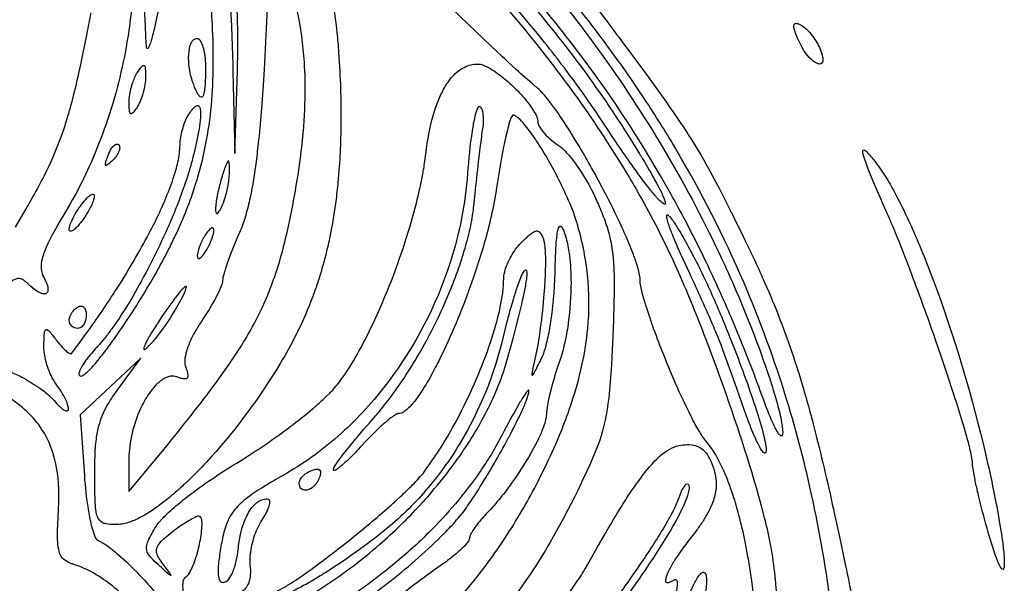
# Model space of a CAD drawing. Header units: millimetres. Extents: x 24.5 to 115.3, y 14.1 to 105.4.
# Tile 14 of 15: x 82.2 to 114.8, y 65.8 to 84.4. Entities that reach past the tile are written whole.
import ezdxf

# ---------------------------------------------------------------- set-up
doc = ezdxf.new("R2010")
doc.units = ezdxf.units.MM
doc.layers.add('Default', color=2, linetype='Continuous')

msp = doc.modelspace()

# ---------------------------------------------------------------- linework, layer by layer
at = {"layer": 'Default'}
for p, q in [((86.38221, 83.51083), (86.38221, 83.51083)), ((108.1025, 83.49228), (108.1025, 83.49228)), ((89.24279, 82.69944), (89.30185, 79.98305)), ((89.30185, 79.98305), (89.39402, 82.72679)), ((87.94392, 82.26391), (87.94392, 82.26391)), ((85.8057, 81.67638), (85.8057, 81.67638)), ((85.10964, 79.92467), (85.10964, 79.92467)), ((89.13575, 79.41861), (89.13575, 79.41861)), ((83.8215, 77.47628), (83.8215, 77.47628)), ((88.61063, 77.44305), (88.61063, 77.44305)), ((87.29468, 74.74024), (87.29468, 74.74024)), ((83.8215, 74.46306), (83.8215, 74.46306)), ((86.19175, 73.20972), (85.18668, 72.27488)), ((85.42995, 72.17021), (86.19175, 73.20972)), ((88.79829, 72.5552), (88.79829, 72.5552)), ((85.18668, 72.27488), (84.1816, 71.34003)), ((84.1816, 71.34003), (84.32282, 69.31155)), ((106.2575, 71.28757), (106.2575, 71.28757)), ((85.79705, 68.80094), (86.85538, 70.06859)), ((85.79811, 69.87644), (85.79705, 68.80094)), ((91.4415, 69.0873), (91.4415, 69.0873)), ((114.2223, 67.58379), (114.2223, 67.58379))]:
    msp.add_line(p, q, dxfattribs=at)
for points in [[(101.5782, 80.89752, 0.00869497), (100.9323, 81.84652), (100.8546, 81.9563, 0.01355737), (99.56649, 83.65921, 0.04458862), (94.39071, 89.03809), (94.03579, 89.34249, 0.01212422), (92.67234, 90.44491), (92.54182, 90.54492, 0.02013928), (90.45763, 92.01054, 0.02676434), (88.24821, 93.27962)], [(91.50967, 93.03125), (91.59478, 92.97536, -0.02453508), (94.20616, 91.05431, -0.00987558), (95.28774, 90.13741), (95.41216, 90.02718), (95.65749, 89.80682, -0.0321419), (99.26416, 86.07583, -0.04466092), (103.751, 79.72211, -0.02390535), (105.5428, 76.26495, -0.0149024), (105.5934, 76.15419, -0.00697457), (105.974, 75.29083, -0.01996427), (106.9839, 72.64753)], [(109.4185, 60.67465, 0.02225403), (109.0372, 65.10714, 0.02261307), (108.355, 68.94157, 0.04401808), (106.2878, 75.42905), (106.1629, 75.72298), (106.0375, 76.01118, 0.03223817), (103.755, 80.40038, 0.01149931), (102.7588, 81.96556), (102.5314, 82.3017), (102.4201, 82.46375, 0.01771966), (100.5706, 84.94569, 0.02359886), (97.49709, 88.42361, 0.01927486), (94.13611, 91.62472)], [(92.01436, 90.68439, -0.0171532), (93.85928, 89.22607, -0.02602909), (96.84974, 86.4012, -0.03681138), (100.7751, 81.64275, -0.01100265), (101.641, 80.36429, -0.00920937), (102.2551, 79.38226, -0.00769948), (102.6938, 78.63248, -0.02299543), (103.8804, 76.31284)], [(85.28104, 89.81577, -0.01071134), (85.31985, 89.72755, -0.02000312), (85.3569, 89.63942, -0.02184603), (85.39227, 89.55149), (85.40929, 89.50767, -0.04900055), (85.79777, 88.064), (85.82421, 87.903, -0.02907691), (85.9434, 86.62491), (85.95048, 86.34428, -0.02101227), (85.92177, 85.25751, -0.03069374), (85.68166, 83.37148, -0.04246306), (84.923, 80.62408), (84.79581, 80.29069, -0.0416141), (83.69666, 78.05122)], [(90.67493, 89.74109, -0.01787424), (90.73806, 89.6431, -0.03192734), (90.75353, 89.61887, -0.00917054), (90.99419, 89.23019, -0.03447502), (91.78085, 87.70802, -0.05721566), (92.51078, 85.24879, -0.02021342), (92.6881, 83.97779, -0.00669089), (92.74387, 83.33847), (92.76534, 83.0183), (92.7831, 82.69795)], [(88.56382, 84.24869, 0.01422252), (88.48289, 85.33954, 0.01040828), (88.43615, 85.74733, 0.01421144), (88.41213, 85.92531, 0.03034464), (88.14693, 87.2454, 0.03181206), (87.71361, 88.52027)], [(96.19453, 88.0747, -0.00410342), (97.10966, 87.14761), (97.50336, 86.73546, -0.01135582), (98.93715, 85.15037), (99.19759, 84.84573, -0.03983355), (102.7106, 79.97412)], [(106.8139, 71.85201, 0.01173117), (105.9569, 74.06541), (105.7557, 74.5442, 0.01056472), (104.9259, 76.3774, 0.01074075), (104.131, 77.94862, 0.0023928), (103.7623, 78.62506), (103.5851, 78.93974, 0.03467073), (100.4879, 83.59628, 0.01496671), (98.7172, 85.76183), (98.65981, 85.82783, 0.01255647), (96.82881, 87.82563)], [(99.28845, 82.18615, -0.01701441), (99.24752, 82.21829, -0.01365202), (98.62878, 82.76517), (98.36345, 83.01035, -0.003705), (98.11592, 83.24152), (98.00021, 83.35022), (97.55328, 83.77296), (96.77543, 84.51724), (96.19479, 85.07825), (95.97753, 85.28919), (95.21933, 86.02951), (95.17202, 86.0759), (94.81779, 86.4241), (94.72935, 86.51126), (94.46432, 86.77295)], [(86.38221, 83.51083), (86.37771, 83.55255, -0.00789183), (86.35876, 83.88219), (86.33303, 84.45949), (86.32858, 84.56781, -0.00143308), (86.2972, 85.37984), (86.28258, 85.7859), (86.26856, 86.19194)], [(86.96027, 86.19194, -0.02071802), (86.93591, 85.84839, -0.0225141), (86.75574, 84.65672), (86.69553, 84.35979), (86.64594, 84.1372, -0.01676919), (86.56123, 83.80419, -0.00259317), (86.50903, 83.63477, -0.03301362), (86.47434, 83.5434, -0.03893209), (86.44363, 83.48354, -0.1117425), (86.42593, 83.46253, -0.6157833), (86.39226, 83.47591, -0.08996087), (86.38221, 83.51083)], [(89.04356, 86.36833), (89.05849, 86.25437, -0.0095282), (89.10051, 85.81122), (89.10803, 85.7141, -0.0073079), (89.19343, 84.20757, -0.00454847), (89.19745, 84.1133), (89.20464, 83.93657, -0.00549934), (89.24279, 82.69944)], [(89.39402, 82.72679, 0.01678229), (89.3904, 84.56641, 0.01278697), (89.33512, 85.48561, 0.0133945), (89.28471, 85.94366), (89.26783, 86.05771, 0.0121361), (89.25342, 86.14301), (89.22791, 86.27019, 0.02502146), (89.1948, 86.39568)], [(91.31191, 78.74078, 0.02126082), (91.57236, 80.66074, 0.01141309), (91.62223, 81.38661, 0.0107446), (91.62892, 81.54575), (91.63726, 81.85413, 0.02160863), (91.60928, 83.01045, 0.03589604), (91.37348, 84.72847, 0.03179421), (90.90725, 86.39883)], [(100.9952, 85.20416, -0.00177115), (102.2703, 83.50038), (102.7454, 82.85876), (102.8489, 82.71801), (103.2477, 82.17097), (103.5925, 81.68917), (103.7415, 81.47709, -0.00833145), (104.2855, 80.6715, -0.00966268), (104.384, 80.51814, -0.01717572), (105.0762, 79.3397), (105.2374, 79.03835), (105.356, 78.81119), (105.4001, 78.72578), (105.705, 78.12621)], [(90.38869, 85.06305, -0.00156705), (90.36784, 84.57805, -0.00298415), (90.27477, 82.75985), (90.23135, 82.0779), (90.18787, 81.48138, -0.00649041), (90.09462, 80.43848), (90.05197, 80.04787, -0.011483), (90.03159, 79.87708), (90.01139, 79.71705, -0.01979479), (89.81395, 78.52413, -0.01712986), (89.66692, 77.93689, -0.01960834), (89.64502, 77.86439, -0.03008445), (89.46157, 77.36743)], [(82.04671, 77.55156), (82.16737, 77.75536), (82.39855, 78.15173), (82.61086, 78.52605, 0.00874803), (82.99009, 79.2383, 0.03109032), (83.55274, 80.53249, 0.01326817), (83.72208, 81.03353), (83.78956, 81.25483, 0.00277398), (83.84956, 81.46325), (83.86321, 81.51225, 0.00228307), (83.96564, 81.89915, 0.01192162), (84.27487, 83.26538), (84.41286, 83.95204, 0.0034271), (84.54543, 84.63972)], [(87.1506, 76.87861, 0.00539415), (87.35772, 77.30636, 0.03360846), (88.00931, 78.96428, 0.05424728), (88.52964, 81.581, 0.02148087), (88.59421, 82.91422, 0.01471374), (88.56382, 84.24869)], [(108.1025, 83.49228, -0.02053701), (107.9258, 83.85206, -0.02098954), (107.8744, 83.98077, -0.01792531), (107.8357, 84.10814, -0.08444224), (107.8242, 84.21953, -0.1193108), (107.8366, 84.26328, -0.2951358), (107.9008, 84.29519, -0.09452359), (108.0003, 84.26686, -0.04137683), (108.0911, 84.21732)], [(108.0911, 84.21732, -0.05533492), (108.2366, 84.10428, -0.04487401), (108.449, 83.86108, -0.05363794), (108.6936, 83.43633, -0.05131826), (108.7753, 83.18827, -0.08862758), (108.7829, 83.04423, -0.1534616), (108.7503, 82.97321, -0.2021836), (108.6769, 82.94639)], [(87.94392, 82.26391, -0.07759633), (87.78047, 83.0444, -0.05915554), (87.80549, 83.45984, -0.07610592), (87.87637, 83.66667, -0.1042503), (87.94804, 83.75474, -0.1754778), (88.05483, 83.79305)], [(88.05483, 83.79305, -0.1788487), (88.12055, 83.76583, -0.1030367), (88.19433, 83.66311, -0.0490895), (88.26662, 83.45635, -0.0357905), (88.32101, 83.13288, -0.02750731), (88.33705, 82.80527)], [(108.6769, 82.94639, -0.1065047), (108.5768, 82.97253, -0.06608803), (108.4292, 83.07278, -0.08929449), (108.1025, 83.49228)], [(86.07928, 82.66416, -0.01556805), (86.17287, 82.80083, -0.08221409), (86.18647, 82.8186, -0.05225505), (86.24432, 82.88194, -0.08855156), (86.27673, 82.90167, -0.4277015), (86.32307, 82.87281, -0.06075339), (86.34255, 82.78681, -0.02981936), (86.35285, 82.52305)], [(95.63406, 79.97267, -0.04269917), (95.63747, 80.00069, -0.00260682), (95.6517, 80.11161, -0.0196457), (95.66663, 80.21908, -0.02479661), (95.82652, 81.0453, -0.01223215), (95.84654, 81.12304, -0.03018087), (96.03851, 81.715, -0.03240443), (96.24073, 82.14287, -0.01683512), (96.33427, 82.29595, -0.0380863), (96.52698, 82.54486, -0.08990662), (96.89958, 82.83575, -0.1208794), (97.35911, 82.94639)], [(97.35911, 82.94639, -0.08941295), (97.53494, 82.90939, -0.04840799), (97.83122, 82.75766, -0.0347882), (98.2965, 82.40946, -0.02156067), (98.61735, 82.11292, -0.03238687), (99.05242, 81.62098, -0.02948109), (99.23613, 81.3456, -0.03387436), (99.30797, 81.19524, -0.092412), (99.34372, 81.03245)], [(85.8057, 81.67638, -0.06437998), (85.88263, 82.18684, -0.01539087), (85.91981, 82.31086, -0.06326615), (86.07928, 82.66416)], [(86.35285, 82.52305, -0.06456708), (86.27592, 82.0126, -0.03445164), (86.19471, 81.76692, -0.04227252), (86.07928, 81.53527)], [(88.33705, 82.80527, -0.00856567), (88.32922, 82.39753, -0.01600257), (88.31303, 82.16649), (88.30699, 82.1137, -0.00827689), (88.28778, 81.99716, -0.06088442), (88.25358, 81.89057, -0.1206822), (88.22445, 81.85259, -0.3790533), (88.15487, 81.86277, -0.07668184), (88.08516, 81.95317, -0.03423245), (88.00861, 82.10583), (87.97532, 82.18443), (87.94392, 82.26391)], [(92.7831, 82.69795, -0.01072405), (92.81902, 81.59354, -0.02039764), (92.77283, 79.65932), (92.74586, 79.29713), (92.73097, 79.12745, -0.01051444), (92.659, 78.47145, -0.01914357), (92.47338, 77.3316, -0.03227694), (92.03173, 75.65691, -0.01150847), (91.88758, 75.24818, -0.02586332), (91.36986, 74.05638)], [(102.7304, 75.79787, 0.05379966), (102.7012, 76.02592), (102.6754, 76.13376, 0.01443723), (102.6462, 76.23878, 0.02013457), (102.5081, 76.64502), (102.4354, 76.83242, 0.01448654), (102.1265, 77.54739, 0.0135138), (101.5235, 78.76976), (101.464, 78.88294), (101.229, 79.31917), (101.124, 79.50894, 0.00674103), (100.7184, 80.21381, 0.01519564), (100.0658, 81.24521, 0.06113083), (100.0549, 81.26104, 0.05775895), (100.0443, 81.27661, -0.0337927), (100.0337, 81.29192), (99.86516, 81.52983), (99.73375, 81.70478, 0.04420644), (99.70849, 81.73718, 0.02151954), (99.51096, 81.97339, 0.02050406), (99.4043, 82.08465, 0.02571315), (99.34789, 82.13709), (99.28845, 82.18615)], [(86.07928, 81.53527, -0.01931445), (85.9857, 81.39861), (85.95812, 81.36349, -0.06836668), (85.89622, 81.30436, -0.1962259), (85.86337, 81.29686, -0.2255192), (85.83173, 81.33609, -0.05877462), (85.81514, 81.42004, -0.02363154), (85.8057, 81.67638)], [(87.76159, 81.24488, -0.01554576), (87.83431, 81.3541), (87.85372, 81.38109), (87.87386, 81.40795, -0.02675464), (87.96079, 81.508, -0.09891383), (88.04794, 81.56944, -0.325592), (88.12238, 81.55486, -0.09124989), (88.1512, 81.50141, -0.05868407), (88.17046, 81.38798, -0.03796967), (88.16754, 81.17349, -0.01886211), (88.1213, 80.80155, -0.01327041), (88.07088, 80.52518, -0.01562436), (87.87906, 79.7044)], [(97.40144, 81.53527, 0.2096123), (97.36912, 81.51595, 0.04795964), (97.33349, 81.45531, 0.02803299), (97.28819, 81.32774, 0.02249779), (97.25581, 81.20535, 0.01967793), (97.16676, 80.73901, 0.02145077), (97.01501, 79.3236)], [(97.51565, 80.75916, 0.04664054), (97.54398, 81.15982, 0.05228695), (97.52113, 81.36588, 0.07391255), (97.48624, 81.46819, 0.07816116), (97.4532, 81.51352, 0.190341), (97.40144, 81.53527)], [(87.4934, 80.26527, -0.05993022), (87.57041, 80.77071), (87.60663, 80.89373, -0.02042997), (87.62188, 80.93936, -0.05392859), (87.76159, 81.24488)], [(98.51785, 81.25305, 0.1784197), (98.49955, 81.24285, 0.08133435), (98.45989, 81.17407, 0.0341792), (98.40838, 81.03016, 0.0168181), (98.33289, 80.75388), (98.27601, 80.50992, 0.00815158), (98.2302, 80.29543), (98.21107, 80.20142), (98.14317, 79.84814, 0.0097251), (97.96729, 78.78361)], [(100.6331, 77.70787, 0.04375406), (100.6236, 77.73902, 0.00657038), (100.5411, 77.9837, 0.02526915), (100.1603, 78.87341, 0.02589527), (99.46159, 80.1478, 0.00347277), (99.26358, 80.45529, 0.02206315), (98.93944, 80.89974, 0.02852064), (98.75375, 81.10642, 0.03340409), (98.64699, 81.19776, 0.07310381), (98.61749, 81.21744, 0.1264376), (98.51785, 81.25305)], [(99.34372, 81.03245, 0.09914774), (99.37894, 80.90424, 0.05340238), (99.50552, 80.71235, 0.07485423), (100.0203, 80.25829)], [(102.7106, 79.97412, -0.00688988), (102.8111, 79.80742), (102.8709, 79.70708), (103.0296, 79.43659, -0.00928794), (103.2708, 79.00703), (103.3517, 78.85449), (103.4131, 78.73328, -0.02014896), (103.4965, 78.5545, -0.03998034), (103.5513, 78.40841, -0.07334463), (103.5638, 78.34874, -0.04052812), (103.5632, 78.32505, -0.4831101), (103.5367, 78.30511, -0.1067032), (103.4901, 78.32784, -0.04497955), (103.3425, 78.46434, -0.01550296), (103.2174, 78.60484), (103.1607, 78.67232, -0.00884187), (103.0531, 78.80494), (102.857, 79.05803, -0.00565007), (102.5252, 79.50936, -0.01087147), (101.5782, 80.89752)], [(97.23595, 78.3427), (97.26602, 78.64532, -0.00313957), (97.38075, 79.7034), (97.41178, 79.96772), (97.43585, 80.16585), (97.47372, 80.46275, -0.00961174), (97.51565, 80.75916)], [(83.90661, 73.37143), (84.19839, 73.76357), (84.33339, 73.94884, 0.01377584), (85.33685, 75.41484, 0.01298644), (86.03363, 76.55311, 0.01170397), (86.51578, 77.43212, 0.02763149), (87.14053, 78.8018, 0.01348214), (87.26796, 79.15743, 0.02650697), (87.42095, 79.70317, 0.05082456), (87.4934, 80.26527)], [(85.10964, 79.92467, -0.05627508), (85.22749, 80.15665, -0.06561085), (85.32081, 80.26114, -0.1116498), (85.38823, 80.29511, -0.2633742), (85.46033, 80.27274)], [(85.46033, 80.27274, -0.1655774), (85.49227, 80.20441, -0.1065309), (85.47594, 80.07864, -0.07267061), (85.38911, 79.91106, -0.04111509), (85.26763, 79.76668)], [(100.0203, 80.25829, -0.05239937), (100.2419, 80.06863, -0.02315608), (100.4114, 79.87898, -0.02166198), (100.6782, 79.52302, -0.04820662), (101.3241, 78.35708)], [(85.26763, 79.76668, -0.02421254), (85.16714, 79.67086), (85.1354, 79.6432, -0.05262674), (85.06561, 79.59369, -0.2266145), (85.03038, 79.58831, -0.2321247), (85.01941, 79.6088, -0.0627282), (85.03033, 79.69063, -0.00662545), (85.06708, 79.8086), (85.08796, 79.86681), (85.10964, 79.92467)], [(92.57039, 72.18078, 0.02632107), (92.89724, 72.59742, 0.02620642), (93.41925, 73.43953, 0.01508701), (93.81679, 74.20922, 0.03341158), (94.93685, 77.02431), (95.05079, 77.38599, 0.01745175), (95.3972, 78.66695, 0.01201718), (95.533, 79.31662, 0.00247082), (95.56197, 79.48005, 0.0124948), (95.601, 79.72591), (95.63406, 79.97267)], [(110.8822, 78.08015, -0.00405949), (110.5409, 78.85462, -0.01677129), (110.4961, 78.95939), (110.339, 79.33691), (110.3104, 79.40836), (110.2501, 79.56351, -0.01689317), (110.1585, 79.82291), (110.1385, 79.88905), (110.1195, 79.96337, -0.03288078), (110.1076, 80.03844, -0.03398618), (110.1084, 80.07175, -0.1444867), (110.119, 80.09657, -0.2965634), (110.1576, 80.09689, -0.07598228), (110.2631, 80.01134, -0.0237994), (110.5253, 79.70083)], [(87.87906, 79.7044, -0.0107499), (87.75919, 79.2875), (87.69701, 79.09389, -0.02230823), (87.12751, 77.62552, -0.02514435), (86.07151, 75.51212), (85.92367, 75.25593), (85.79095, 75.03366), (85.67207, 74.84086), (85.5657, 74.67354), (85.4707, 74.52839), (85.38594, 74.40244), (85.23354, 74.18484, -0.01623554), (84.99307, 73.86713, -0.02653305), (84.96178, 73.82833), (84.84969, 73.69479, -0.02020801), (84.73286, 73.56544)], [(89.13575, 79.41861, 0.02050078), (89.13402, 79.49795), (89.12795, 79.61447, 0.00878968), (89.11946, 79.68183, 0.0271765), (89.1109, 79.71385, 0.2405445), (89.09364, 79.73348, 0.2227682), (89.06795, 79.71415, 0.04458438), (89.01634, 79.60901, 0.01472162), (88.95629, 79.44413), (88.9015, 79.2775)], [(110.5253, 79.70083, -0.0265038), (110.8916, 79.16372, -0.01512114), (111.1929, 78.63512, -0.01677824), (111.6945, 77.61133, -0.01680955), (112.4513, 75.76655), (112.5808, 75.41586, -0.02933706), (114.1715, 70.04163)], [(88.9015, 79.2775), (88.86356, 79.15508, 0.01488564), (88.74901, 78.71651), (88.72234, 78.58773, 0.00913592), (88.70226, 78.47561, 0.01783433), (88.67352, 78.24509, 0.04255231), (88.67163, 78.09847), (88.67724, 78.05659, 0.07241601), (88.68952, 78.02029, 0.563006), (88.74149, 78.01334, 0.06662463), (88.79306, 78.07504, 0.03580084), (88.85145, 78.18032), (88.87718, 78.23473, 0.05631964), (88.8895, 78.26219, 0.03497165), (88.89555, 78.27599), (88.9015, 78.28972)], [(88.9015, 78.28972, 0.0300465), (88.99782, 78.56287, 0.03083717), (89.09534, 78.98614, 0.04300163), (89.13575, 79.41861)], [(97.01501, 79.3236, -0.0605726), (96.44022, 76.37752, -0.08425146), (94.36336, 72.39391, -0.04599974), (92.83902, 70.7289, -0.05375803), (91.01558, 69.39824)], [(84.23586, 78.30634, -0.02853464), (84.40238, 78.50256, -0.04352862), (84.50951, 78.59738, -0.09534305), (84.58961, 78.63831, -0.3224963), (84.63887, 78.62246, -0.1314286), (84.65022, 78.57194)], [(88.79829, 72.5552), (89.04317, 72.89896, 0.02657918), (89.88532, 74.23867, 0.02900842), (90.39888, 75.30864), (90.44073, 75.41173, 0.03377765), (90.96162, 77.05391, 0.01750848), (91.31191, 78.74078)], [(97.96729, 78.78361), (97.96255, 78.75198), (97.92099, 78.5009, -0.0177748), (97.70982, 77.53817, -0.02110136), (97.21117, 75.88638, -0.02720876), (96.23869, 73.48267, -0.00889154), (95.94714, 72.89679), (95.88937, 72.78793), (95.83421, 72.68628), (95.72791, 72.49708, -0.02803123), (95.31554, 71.85803, -0.04134659), (95.06408, 71.56501, -0.04353154), (94.91236, 71.44109, -0.04148772), (94.82471, 71.39529, -0.1006092), (94.72778, 71.37527)], [(83.8215, 77.47628, -0.07331441), (83.84233, 77.59196, -0.04407083), (83.91718, 77.78265, -0.0528823), (84.23586, 78.30634)], [(84.65022, 78.57194, -0.07358713), (84.62938, 78.45621, -0.04437498), (84.55458, 78.26566, -0.05277665), (84.23586, 77.74189)], [(93.84383, 71.15649), (93.92725, 71.25055, 0.01257751), (94.08795, 71.43886), (94.16415, 71.53145), (94.31115, 71.71599, 0.03130585), (95.33488, 73.22972, 0.04045115), (96.5377, 75.69237, 0.03430344), (96.55328, 75.73244, 0.01070532), (96.78285, 76.36841, 0.00771097), (96.93387, 76.85265, 0.01852292), (97.11861, 77.59087), (97.1375, 77.68418, 0.02569128), (97.23595, 78.3427)], [(101.3241, 78.35708, -0.01173215), (101.536, 77.83272), (101.5572, 77.77457, -0.05058275), (101.7984, 76.83239), (101.8222, 76.65192), (101.8392, 76.48219, -0.01974156), (101.8696, 75.84326, -0.00887667), (101.8715, 75.60347, -0.01116136), (101.8704, 75.39366), (101.8639, 75.02655), (101.847, 74.47597), (101.8252, 73.92557)], [(83.69666, 78.05122), (83.54661, 77.79956, 0.00879312), (83.41752, 77.57677), (83.30722, 77.37919, 0.01503243), (83.12494, 77.02563), (83.06207, 76.88866), (83.01122, 76.7664), (82.99058, 76.71205, 0.02867199), (82.92587, 76.50373, 0.08295527), (82.89382, 76.1776, 0.1056143), (82.9892, 75.864)], [(104.3735, 76.0114), (104.2187, 76.34088), (104.1097, 76.57908, -0.00819036), (103.8935, 77.07417, -0.00884911), (103.7836, 77.34502, -0.02022466), (103.6495, 77.72546), (103.6359, 77.77367), (103.6248, 77.8187, -0.03802437), (103.6124, 77.89056), (103.6115, 77.92217, -0.1198981), (103.6173, 77.94601, -0.4414013), (103.6489, 77.95017, -0.07873187), (103.729, 77.87407, -0.02741013), (103.8507, 77.70763, -0.01338799), (104.042, 77.40208, -0.01238945), (104.1776, 77.16826), (104.2766, 76.99126), (104.3497, 76.85786, -0.00866771), (104.4578, 76.65698), (104.5642, 76.45528)], [(105.705, 78.12621, -0.01143594), (105.7524, 78.03194), (105.9394, 77.65736), (106.1186, 77.29347), (106.2045, 77.11677, -0.01015321), (106.8558, 75.71325), (106.9906, 75.40281, -0.02428796), (107.9093, 72.94724, -0.01010552), (107.9835, 72.713), (108.1222, 72.25755, -0.00365453), (108.2464, 71.82888), (108.3028, 71.6274, -0.00659812), (108.5121, 70.84436, -0.01603941), (108.5342, 70.75847, -0.0083572), (109.1719, 68.03984), (109.3195, 67.35751), (109.5358, 66.33292, -0.00252497), (109.7477, 65.3075)], [(113.7371, 69.76329, 0.0417133), (113.7325, 69.83212, 0.03045925), (113.6828, 70.10094, 0.01209298), (113.5507, 70.61323, 0.00746004), (113.4121, 71.08936, 0.0030385), (113.1346, 71.97665), (113.0719, 72.1701), (112.9487, 72.54439), (112.7127, 73.24452), (112.5016, 73.8555, 0.00621031), (111.7297, 75.98232), (111.5276, 76.51064, -0.03083036), (111.518, 76.53542, 0.00538263), (111.442, 76.72995), (111.3073, 77.06963), (111.2561, 77.19677), (111.1654, 77.41883, 0.00709766), (110.8822, 78.08015)], [(84.23586, 77.74189, -0.03237658), (84.06934, 77.54565, -0.0388936), (83.9622, 77.45084, -0.09504434), (83.8821, 77.40991, -0.3347583), (83.83285, 77.42577, -0.1304199), (83.8215, 77.47628)], [(99.40012, 69.23434, 0.01263059), (99.8715, 70.22325), (99.9678, 70.44315), (100.0584, 70.65748, 0.01385478), (100.3815, 71.49938, 0.03060096), (100.8145, 73.01778, 0.02850357), (100.997, 74.18946, 0.04942438), (100.9888, 75.96668, 0.04636471), (100.6331, 77.70787)], [(88.33705, 77.30194, 0.04875965), (88.16151, 76.96413), (88.12704, 76.8751, 0.02526784), (88.10423, 76.80717, 0.06943105), (88.06348, 76.59638)], [(88.61063, 77.44305, 0.149391), (88.5949, 77.51283, 0.3461883), (88.54787, 77.5253, 0.08854074), (88.4822, 77.48325, 0.06271818), (88.33705, 77.30194)], [(88.33705, 76.7375, 0.01523873), (88.43223, 76.90247), (88.44843, 76.93443, 0.01773646), (88.47741, 76.99492, 0.03488394), (88.56378, 77.21311, 0.01879399), (88.59532, 77.32648, 0.06660923), (88.61063, 77.44305)], [(89.46157, 77.36743), (89.37763, 77.17403), (89.30639, 77.00397), (89.18662, 76.70412, 0.00723998), (89.10143, 76.47739), (89.04076, 76.30608), (88.99769, 76.17667, 0.02010656), (88.93923, 75.98054), (88.91516, 75.88088, 0.05793994), (88.9015, 75.77936)], [(98.78568, 77.02612, -0.01956006), (98.82519, 77.06543, -0.02414931), (98.86329, 77.10291, -0.01204589), (99.013, 77.24353, -0.02896196), (99.14757, 77.35202, -0.08155918), (99.26929, 77.41467, -0.2044958), (99.37154, 77.40502, -0.09562097), (99.4264, 77.3549, -0.06885583), (99.52534, 77.15704)], [(99.91528, 76.03194), (99.91689, 76.12304, -0.012225), (99.91865, 76.20857), (99.92759, 76.52966), (99.92981, 76.59064), (99.93458, 76.70534), (99.93954, 76.80653), (99.95049, 76.9854, -0.02305558), (99.95575, 77.05504, -0.01310112), (99.98216, 77.30403, -0.0374282), (100.0164, 77.47832, -0.04340874), (100.0454, 77.55138, -0.1339112), (100.0678, 77.57668, -0.3633207), (100.1171, 77.56673, -0.0723807), (100.1591, 77.50812, -0.04556852), (100.1904, 77.44305)], [(100.1904, 77.44305, -0.02745124), (100.2814, 77.17963, -0.03278187), (100.383, 76.66869, -0.03565075), (100.3904, 76.61221, -0.02909247), (100.4423, 75.71788, -0.03473047), (100.3502, 74.37774, -0.03291192), (100.3443, 74.33605, -0.02228683), (100.227, 73.69525, -0.00976227), (100.1472, 73.37933), (100.1007, 73.22314, -0.05125305), (100.0946, 73.20367), (100.0724, 73.13595, -0.02485105), (100.0493, 73.0686)], [(98.21178, 75.82027, -0.04781194), (98.22934, 75.98994), (98.24512, 76.06277, -0.06524327), (98.455, 76.57829, -0.0667255), (98.78568, 77.02612)], [(99.52534, 77.15704, -0.050408), (99.55727, 77.03153, -0.02114043), (99.58396, 76.7832, -0.01597807), (99.59303, 76.31562), (99.58867, 76.11118, -0.01240505), (99.54607, 75.34541, -0.01435253), (99.42451, 74.20134), (99.38342, 73.91662, -0.0184117), (99.22305, 73.0686)], [(84.16108, 72.63495, 0.225981), (84.20538, 72.62028, 0.1103278), (84.28347, 72.64974, 0.05511416), (84.4115, 72.74783, 0.02781768), (84.62878, 72.97057, 0.01814944), (84.99749, 73.42178, 0.01072756), (85.3003, 73.83174, 0.017687), (86.28029, 75.32191, 0.00914739), (86.73112, 76.09145, 0.00662062), (86.83932, 76.28645, 0.00996273), (87.1506, 76.87861)], [(88.06348, 76.59638, 0.1480576), (88.07921, 76.52661, 0.3453371), (88.12625, 76.51414, 0.09195468), (88.19191, 76.55618, 0.06304597), (88.33705, 76.7375)], [(103.8804, 76.31284), (103.9436, 76.1725), (104.0661, 75.89537, -0.01171692), (104.9505, 73.72025), (105.1062, 73.30839), (105.2497, 72.92136, -0.0111835), (106.2507, 69.9918), (106.3655, 69.62211, -0.00982845), (106.7418, 68.32035), (106.7636, 68.23848), (106.8432, 67.93093), (106.8577, 67.87312, -0.00633811), (106.9605, 67.43851, -0.00880479), (107.0499, 67.00083)], [(104.5642, 76.45528, -0.0169329), (104.5888, 76.40805, -0.00969495), (104.7777, 76.03032, -0.01381245), (105.4246, 74.58508, -0.01403887), (106.2827, 72.36947), (106.3812, 72.08852, -0.00589665), (106.4654, 71.84192, -0.01259914), (106.7387, 70.97135), (106.7695, 70.86095), (106.8203, 70.66686, -0.0176504), (106.8839, 70.37191), (106.8955, 70.29667, -0.01162875), (106.9052, 70.18247, -0.01289828), (106.9024, 70.1245, -0.1545508), (106.8816, 70.07023)], [(98.88029, 76.08591, 0.07104119), (98.80695, 75.96299), (98.75436, 75.84013, 0.01838878), (98.66795, 75.60501, 0.00548213), (98.53429, 75.18758), (98.48767, 75.02995, 0.00852824), (98.33519, 74.47521), (98.29932, 74.33588), (98.19684, 73.91675)], [(98.3401, 73.19652), (98.53202, 73.9079), (98.60242, 74.17567), (98.7224, 74.64555), (98.80859, 75.00018), (98.83974, 75.13416), (98.86626, 75.25195, 0.01236083), (98.94994, 75.66768), (98.96764, 75.77754, 0.02370376), (98.98693, 75.94956, 0.03945063), (98.98888, 76.00417, 0.0883721), (98.97632, 76.10052, 0.5311072), (98.92416, 76.12016, 0.06500699), (98.88029, 76.08591)], [(99.46902, 73.20972, 0.04032815), (99.59284, 73.54717, 0.01134956), (99.63403, 73.69878, 0.0201168), (99.75325, 74.27519, 0.03659653), (99.91528, 76.03194)], [(105.4718, 73.49194), (105.4117, 73.65291, 0.00969484), (105.1676, 74.24921, 0.01040094), (104.3735, 76.0114)], [(82.4468, 75.67916, 0.04123166), (82.33329, 75.77606, 0.07974576), (82.21666, 75.83478, 0.198814), (82.00088, 75.80732, 0.06511053), (81.86938, 75.71621, 0.0243928), (81.69928, 75.54774), (81.62033, 75.45767), (81.54369, 75.36568)], [(82.9892, 75.864, -0.06800942), (83.10822, 75.56732, -0.1213998), (83.1113, 75.41873, -0.2927169), (83.03109, 75.34028, -0.1091576), (82.94318, 75.3429, -0.0768), (82.80248, 75.39954, -0.03798611), (82.61553, 75.52776), (82.52934, 75.60137, -0.01722044), (82.4468, 75.67916)], [(88.9015, 75.77936, -0.07627372), (88.88454, 75.6842, -0.04140196), (88.74696, 75.35121), (88.68595, 75.23079, -0.02672632), (88.19793, 74.42202)], [(95.58491, 69.45517, 0.03326375), (96.52203, 70.91795, 0.03789593), (97.61625, 73.28319), (97.67252, 73.43671, 0.02623465), (98.0327, 74.60805, 0.01375385), (98.10088, 74.90729, 0.01474903), (98.17836, 75.36107, 0.027684), (98.21178, 75.82027)], [(104.8946, 70.48972, -0.02560687), (104.7859, 70.6337, -0.01491952), (104.6923, 70.78091), (104.6074, 70.92682, -0.02272334), (104.5676, 70.99834, -0.0076365), (104.4176, 71.28319, -0.01446214), (103.9062, 72.37679, -0.01435789), (103.2288, 74.05655), (103.1898, 74.16302, -0.01249157), (102.9165, 74.96825), (102.8558, 75.17235), (102.8138, 75.32648), (102.7991, 75.38461, -0.00790623), (102.7541, 75.58952, -0.03286424), (102.7379, 75.69315, -0.04918377), (102.7304, 75.79787)], [(87.29468, 74.74024), (87.3883, 74.9019), (87.48623, 75.0772), (87.58068, 75.25649), (87.63802, 75.37534, 0.05025391), (87.70004, 75.54404, 0.05864517), (87.70189, 75.56824, 0.6643271), (87.67612, 75.58401, 0.07224815), (87.60204, 75.52715, 0.01087149), (87.5419, 75.46412, 0.02273915), (87.33578, 75.21106, 0.00778743), (87.04861, 74.81468, 0.03126391), (87.03114, 74.78951), (86.96607, 74.69496), (86.86961, 74.55244), (86.77435, 74.40916)], [(83.8215, 74.46306, -0.09916923), (83.84953, 74.59542, -0.1520283), (84.10372, 74.90305)], [(84.10372, 74.90305, -0.1762341), (84.22695, 74.93478, -0.1614247), (84.3085, 74.89161, -0.1270097), (84.37038, 74.77163, -0.06908238), (84.38594, 74.63748)], [(86.38406, 73.54079, 0.0395455), (86.41972, 73.57185, 0.03558331), (86.66766, 73.84087, 0.03714024), (87.29468, 74.74024)], [(84.10372, 74.19749, -0.1849191), (83.90796, 74.27222, -0.2111768), (83.8215, 74.46306)], [(84.38594, 74.63748, -0.1169786), (84.32535, 74.36588, -0.09790853), (84.23802, 74.25085, -0.1823424), (84.10372, 74.19749)], [(86.77435, 74.40916, 0.01216761), (86.51819, 74.00238), (86.50246, 73.97575), (86.47324, 73.92554), (86.42303, 73.83622), (86.40416, 73.80138, 0.02567064), (86.34067, 73.67525, 0.02824053), (86.30493, 73.58954, 0.03588241), (86.29152, 73.54332, 0.205959), (86.29455, 73.50066, 0.2827147), (86.32053, 73.49906, 0.08015818), (86.38406, 73.54079)], [(88.19793, 74.42202, 0.02155658), (87.9812, 74.07414, 0.04807555), (87.72569, 73.51223, 0.04603631), (87.65559, 73.20774, 0.03729676), (87.65072, 73.05051, 0.07727712), (87.68249, 72.8964)], [(82.98381, 73.61643), (82.98897, 73.86912), (82.99012, 73.89828), (82.99349, 73.96044, -0.04155836), (83.00674, 74.07669, -0.05345159), (83.02172, 74.1292, -0.2014394), (83.05212, 74.16263, -0.1894773), (83.08576, 74.15842, -0.08649997), (83.17797, 74.0794, -0.01970407), (83.29371, 73.93922), (83.34924, 73.86716, -0.01776796), (83.40423, 73.79476)], [(91.36986, 74.05638), (91.33873, 73.99459, -0.01770216), (90.80871, 73.0339, -0.04801307), (88.52847, 69.94542, -0.01541531), (87.85609, 69.24522), (87.72451, 69.11853, -0.04708331), (87.69336, 69.08905, -0.01454847), (87.56984, 68.97416, -0.01511299), (87.09087, 68.5601), (86.99771, 68.48582), (86.90935, 68.4174, -0.03856202), (86.20934, 67.95721, -0.04281292), (85.82424, 67.78545, -0.08190356), (85.41007, 67.70638)], [(83.40423, 73.79476), (83.45536, 73.72899, 0.02585625), (83.6501, 73.51125, 0.03174264), (83.76302, 73.41315, 0.02831897), (83.82891, 73.37199, 0.07727016), (83.86764, 73.35902, 0.2945581), (83.90661, 73.37143)], [(98.19684, 73.91675, -0.07796783), (96.75932, 70.38736, -0.04140845), (95.63748, 68.83817, -0.04504098), (94.26372, 67.50728)], [(101.8252, 73.92557), (101.7951, 73.26683), (101.7796, 72.97842, -0.01512147), (101.6921, 71.89854), (101.6664, 71.69678), (101.6382, 71.5082, -0.05732441), (101.2557, 70.13328), (101.2224, 70.0505), (101.1904, 69.97316), (101.0655, 69.68552), (100.9677, 69.47154), (100.8167, 69.15267, -0.01796796), (100.7784, 69.07317), (100.6626, 68.83527)], [(83.38919, 72.34644, -0.04687641), (83.2187, 72.63791, -0.04746982), (83.05091, 73.11509, -0.02424306), (83.00179, 73.36366, -0.01781077), (82.99385, 73.42653, -0.00435268), (82.98596, 73.52137), (82.98381, 73.61643)], [(84.73286, 73.56544), (84.68581, 73.51486, 0.01964273), (84.51577, 73.31937), (84.45468, 73.24328, 0.02356104), (84.35226, 73.10606), (84.28018, 72.99884, 0.0371866), (84.18548, 72.82843, 0.04413057), (84.15117, 72.73444, 0.08694544), (84.14434, 72.68351, 0.2024685), (84.16108, 72.63495)], [(90.67368, 64.74966, 0.02578896), (91.95084, 65.4571, 0.03812074), (94.01057, 66.96739, 0.01634227), (94.10144, 67.04581, 0.02781103), (95.45646, 68.36155, 0.01266911), (95.92549, 68.89365, 0.02076917), (96.68686, 69.87433, 0.03704051), (97.65687, 71.46404, 0.02444037), (98.0424, 72.31293, 0.02975222), (98.3401, 73.19652)], [(99.22305, 73.0686), (99.1936, 72.94209), (99.17954, 72.87866), (99.16111, 72.78862, 0.03397162), (99.15017, 72.72359), (99.14661, 72.69289, 0.06016744), (99.14565, 72.66653, 0.1702918), (99.15115, 72.64567, 0.326375), (99.17093, 72.65388, 0.04943314), (99.25533, 72.7873, 0.00624757), (99.46902, 73.20972)], [(100.0493, 73.0686), (100.031, 73.01633, 0.01693885), (99.78232, 72.19558), (99.73042, 71.98724, 0.03117901), (99.72126, 71.94798, 0.01402265), (99.66019, 71.65229), (99.63728, 71.50298), (99.62938, 71.42777), (99.62595, 71.35233)], [(81.84594, 72.77056, -0.02591003), (82.24757, 72.58504, -0.0293785), (82.81476, 72.24045), (82.88245, 72.19215), (82.99858, 72.1045, -0.04941875), (83.31822, 71.80811)], [(87.68249, 72.8964, -0.02709894), (87.73779, 72.72961, -0.0447172), (87.74593, 72.69414, -0.04597718), (87.75161, 72.65952, -0.07672314), (87.75141, 72.59331, -0.3738126), (87.67476, 72.52327, -0.09283467), (87.52944, 72.54311, -0.02604858), (87.39054, 72.59039)], [(87.39054, 72.59039, 0.1398345), (87.16009, 72.6101, 0.08096539), (86.96729, 72.53813, 0.07496768), (86.67361, 72.29953, 0.03423475), (86.46818, 72.04276, 0.04106114), (86.18505, 71.54327, 0.048625), (85.90359, 70.73032, 0.05801713), (85.79811, 69.87644)], [(86.85538, 70.06859), (87.10637, 70.37302, 0.00435823), (87.96553, 71.4539, 0.00780747), (88.79829, 72.5552)], [(106.9839, 72.64753, -0.01005607), (107.1288, 72.20066), (107.1938, 71.98573), (107.2172, 71.90528), (107.2771, 71.69038, -0.02380111), (107.4164, 71.08533), (107.4327, 70.98505, -0.03698266), (107.4526, 70.7592, -0.0873336), (107.4401, 70.66484, -0.1787535), (107.4205, 70.63872, -0.2819251), (107.3757, 70.64983, -0.07222816), (107.3193, 70.7119, -0.01910805), (107.2372, 70.84502, -0.02295307), (107.1168, 71.0903, -0.01870633), (106.8139, 71.85201)], [(83.46606, 68.20104, 0.00922972), (83.47361, 68.35549, 0.02494173), (83.47245, 68.95518, 0.01975736), (83.4646, 69.08666, 0.06022818), (83.27961, 70.08862, 0.1237338), (82.48189, 71.38076, 0.04707072), (81.89112, 71.86121), (81.73158, 71.96532, 0.02195252), (81.23412, 72.24611)], [(83.31822, 71.80811), (83.41311, 71.70071), (83.45634, 71.65549, 0.02235431), (83.55666, 71.56191, 0.04896513), (83.66319, 71.4877, 0.06906612), (83.71275, 71.46876, 0.1322058), (83.75637, 71.47009, 0.2748797), (83.79257, 71.52653, 0.08998119), (83.7806, 71.64255, 0.03983389), (83.70975, 71.83224, 0.05135969), (83.38919, 72.34644)], [(84.66817, 69.41855), (84.66897, 69.60069, -0.00564851), (84.67625, 69.94248, -0.02463199), (84.72173, 70.5399, -0.03605634), (84.80723, 70.9819, -0.06112076), (85.06126, 71.60612), (85.10283, 71.67949, -0.02249321), (85.26003, 71.92915, -0.01635209), (85.42995, 72.17021)], [(89.37081, 69.74091), (89.58579, 69.87242, 0.02109143), (91.14185, 70.94421, 0.01327153), (91.88186, 71.5328, 0.01509019), (92.2367, 71.84557), (92.32282, 71.92667), (92.44907, 72.05128), (92.47997, 72.08314, 0.02229333), (92.57039, 72.18078)], [(97.01904, 68.31998, 0.0058584), (97.17023, 68.54479), (97.2399, 68.65102, 0.01849933), (98.24633, 70.34251), (98.3635, 70.5594, 0.0257888), (98.38885, 70.60703, 0.01258199), (98.76462, 71.3537), (98.78677, 71.40123), (98.86743, 71.58038, 0.01434647), (98.97799, 71.85368, 0.0092001), (99.0239, 71.99426, 0.07566607), (99.04792, 72.14014)], [(99.04792, 72.14014, 0.1724347), (99.04481, 72.15166, 0.3974788), (99.0298, 72.15195, 0.07587436), (98.95785, 72.07224), (98.90069, 71.98985, 0.01358258), (98.70404, 71.66927, 0.01111063), (98.16537, 70.67826)], [(92.57039, 69.51476, -0.08069877), (92.59064, 69.57732, -0.0346726), (92.72361, 69.79202, -0.01493685), (92.85334, 69.97071), (92.91182, 70.04768), (93.02324, 70.19043), (93.12235, 70.3141, -0.01224064), (93.84383, 71.15649)], [(94.72778, 71.37527, 0.1043786), (94.63283, 71.3405, 0.02672409), (94.47697, 71.2357, 0.02273751), (94.41212, 71.18526, 0.02253663), (93.95391, 70.77432, 0.00560114), (93.73662, 70.55634), (93.70988, 70.52863), (93.61715, 70.43101), (93.52567, 70.33234)], [(99.62595, 71.35233), (99.6226, 71.29192, -0.01628367), (99.61431, 71.23318, -0.02984806), (99.55491, 71.00774), (99.51843, 70.90498, -0.01038536), (99.43843, 70.70962), (99.35546, 70.52998), (99.2725, 70.36414), (99.19099, 70.21054, -0.03048218), (98.49817, 69.10726, -0.01771569), (98.10447, 68.58774, -0.02483712), (97.6719, 68.10001)], [(106.8816, 70.07023, -0.2747084), (106.8567, 70.06407, -0.1327053), (106.8201, 70.0881, -0.05847805), (106.7216, 70.22255, -0.02715829), (106.5861, 70.47988, -0.01153689), (106.496, 70.6785, -0.01831292), (106.2575, 71.28757)], [(98.16537, 70.67826, -0.03223703), (97.39999, 69.4146, -0.04483419), (95.73477, 67.44411, -0.02818967), (94.2879, 66.15935, -0.0404311), (91.87779, 64.5452, -0.04390325), (89.2337, 63.3522)], [(106.2955, 58.57453, 0.0107645), (106.3679, 58.94878), (106.376, 58.99426, 0.01058243), (106.4354, 59.35721), (106.4852, 59.71006), (106.5265, 60.05279, 0.0168779), (106.6295, 61.38637, 0.04715399), (106.3976, 66.05916, 0.00975139), (106.3036, 66.64085), (106.2571, 66.89471, 0.00735369), (106.2103, 67.13209, 0.01574796), (106.0043, 68.01599, 0.01347879), (105.8119, 68.67006), (105.7294, 68.9124, 0.00926918), (105.5685, 69.33069), (105.5019, 69.48513, 0.02772044), (105.2347, 70.00954, 0.04895268), (104.8946, 70.48972)], [(93.52567, 70.33234, -0.04766642), (93.51228, 70.31776, -0.01561888), (93.07951, 69.87152, -0.01926165), (92.8484, 69.65974), (92.81784, 69.63399), (92.79063, 69.61169, -0.01776846), (92.69173, 69.53767, -0.03497963), (92.63519, 69.50413), (92.61797, 69.49663, -0.09179296), (92.58855, 69.49088, -0.4433849), (92.57039, 69.51476)], [(100.9925, 66.3754), (101.2989, 66.92155), (101.5722, 67.39754, -0.01449907), (101.6328, 67.50144, -0.01214014), (101.6919, 67.60197, -0.00970585), (102.1615, 68.37386), (102.2531, 68.51735, -0.0120508), (102.6094, 69.04737), (102.7506, 69.24228), (102.8141, 69.32653), (102.9364, 69.48233, -0.04251422), (103.4108, 69.98782, -0.04823192), (103.6937, 70.19324, -0.08184846), (104.0199, 70.31918)], [(104.0199, 70.31918), (104.0892, 70.33122, -0.04542322), (104.3531, 70.34952, -0.1337705), (104.7351, 70.24241, -0.07092495), (104.8862, 70.11121, -0.05907754), (104.9982, 69.94549)], [(104.9982, 69.94549, -0.03404134), (105.1495, 69.60823, -0.09964482), (105.2494, 68.9732, -0.06686761), (105.1572, 68.50371, -0.05922467), (104.8409, 67.86309, -0.01634225), (104.6402, 67.56748, -0.01310644), (104.5335, 67.42408), (104.4237, 67.28305)], [(114.1715, 70.04163, -0.00657246), (114.4396, 68.81775), (114.5052, 68.48875), (114.5179, 68.42287), (114.53, 68.35989), (114.575, 68.11809), (114.6505, 67.68471), (114.6793, 67.50497), (114.7066, 67.32397, -0.01308118), (114.7661, 66.85748, -0.01316361), (114.7901, 66.56055, -0.01866559), (114.7931, 66.40514, -0.05019794), (114.7842, 66.29395, -0.06033138), (114.7718, 66.2478, -0.2354947), (114.7471, 66.22144, -0.2358771), (114.7049, 66.24476, -0.06794099), (114.6154, 66.39966), (114.5841, 66.47122, -0.0230476), (114.3893, 67.02297), (114.3038, 67.30273), (114.2626, 67.44316), (114.2223, 67.58379)], [(86.69674, 67.63887, -0.03759298), (86.8253, 67.81044, -0.01081956), (86.89249, 67.88493, -0.01856475), (87.17094, 68.1553), (87.23431, 68.21181, -0.01819918), (87.74233, 68.62941, -0.02885505), (89.37081, 69.74091)], [(91.4415, 69.0873, -0.1439376), (91.49352, 69.2299, -0.08386513), (91.6528, 69.38882, -0.06773568), (91.85046, 69.49626)], [(91.85046, 69.49626, -0.05090728), (91.98257, 69.5351, -0.1435395), (92.09294, 69.52932, -0.2400968), (92.14206, 69.46732, -0.1057047), (92.1367, 69.35326, -0.04324683), (92.10249, 69.24423)], [(114.2223, 67.58379, -0.01070537), (113.9406, 68.66487, -0.00821029), (113.878, 68.93719, -0.01113425), (113.7932, 69.34777), (113.7579, 69.55452, -0.03268533), (113.7371, 69.76329)], [(84.32282, 69.31155, 0.02167124), (84.44569, 68.21922, 0.02053163), (84.55351, 67.67693, 0.0276462), (84.63206, 67.40929, 0.02566561), (84.68672, 67.27927, 0.05073842), (84.72372, 67.21812, 0.1377199), (84.77776, 67.17146)], [(85.41007, 67.70638, -0.01385694), (85.33479, 67.70666, -0.04448528), (85.04362, 67.72748, -0.06827616), (84.92448, 67.76629, -0.1780209), (84.77386, 67.92953, -0.0640994), (84.71987, 68.10978, -0.0294696), (84.68376, 68.43565, -0.00665298), (84.67397, 68.68121), (84.67057, 68.86557), (84.66817, 69.41855)], [(91.01558, 69.39824), (90.8213, 69.28654), (90.63914, 69.18048), (90.59641, 69.15535), (90.55438, 69.13052, 0.03049615), (90.51303, 69.10598), (90.47235, 69.08169, 0.00499318), (90.15474, 68.8862, 0.03015742), (89.62032, 68.50681, 0.05906388), (89.27309, 68.15575, 0.05914219), (89.08173, 67.83964, 0.05429674), (88.91251, 67.31393, 0.01700267), (88.81427, 66.77055)], [(90.18855, 60.74783, 0.00946955), (90.3746, 60.82232, 0.02113269), (91.81061, 61.47588), (92.11699, 61.63511, 0.04024884), (94.3717, 63.07169, 0.06124675), (97.24206, 65.86238, 0.02788027), (98.4097, 67.49171, 0.02530355), (99.40012, 69.23434)], [(90.52374, 65.44861, 0.07062902), (90.62403, 65.47047, 0.01059296), (90.67083, 65.48845, 0.018591), (90.84907, 65.57545), (90.93285, 65.62234, 0.00843582), (91.09483, 65.71948, 0.01536015), (91.70261, 66.12684), (91.83292, 66.21978), (92.08348, 66.4024, 0.00863931), (93.006, 67.1102, 0.01195114), (94.34618, 68.22688, 0.00780446), (94.67135, 68.518), (94.79182, 68.62891, 0.00999276), (95.20387, 69.02715, 0.03078609), (95.58491, 69.45517)], [(92.10249, 69.24423, -0.1596253), (91.83477, 68.90154, -0.08402809), (91.7081, 68.8463, -0.1101897), (91.60116, 68.84171, -0.2363264), (91.47457, 68.93408, -0.1226564), (91.4415, 69.0873)], [(100.6626, 68.83527), (100.553, 68.61354), (100.3362, 68.18631, -0.01888746), (99.45364, 66.62137, -0.01990419), (98.698, 65.50488, -0.03464362), (97.38767, 63.96583, -0.01531143), (96.66091, 63.26312), (96.47324, 63.09379), (96.43777, 63.06228, -0.01036832), (95.89843, 62.59927)], [(99.6344, 62.10493, 0.01292139), (99.72722, 62.19791, 0.00996623), (100.0839, 62.57256, 0.0055415), (100.1658, 62.66206), (100.3253, 62.83967, 0.00975821), (100.4779, 63.0135), (100.5511, 63.09824), (100.836, 63.4351, 0.02299288), (102.8244, 66.07862, 0.01606571), (103.7207, 67.47808), (103.8258, 67.65918), (103.8485, 67.6991, 0.02311986), (104.1769, 68.33003, 0.02847841), (104.3118, 68.66467, 0.03836662), (104.3566, 68.84319, 0.04507201), (104.3615, 68.93711, 0.1727961), (104.3281, 69.025)], [(104.3281, 69.025, 0.3960851), (104.2486, 69.02442, 0.08842226), (104.1642, 68.9296, 0.04398937), (104.0761, 68.76164), (104.0409, 68.67346), (104.0101, 68.58371)], [(89.41844, 66.88032, -0.02669274), (89.49596, 67.37988), (89.51792, 67.47357), (89.541, 67.56107), (89.56499, 67.6427, -0.03698375), (89.67787, 67.94176, -0.0271984), (89.79305, 68.1553, -0.08606811), (90.0355, 68.42908, -0.07062831), (90.19728, 68.51974, -0.09353209), (90.37962, 68.55305)], [(90.37962, 68.55305, -0.22667), (90.43528, 68.52989, -0.1849575), (90.45648, 68.43627, -0.05815781), (90.41984, 68.27658, -0.04299987), (90.31946, 68.05299, -0.02917208), (90.19408, 67.84235)], [(104.0101, 68.58371, -0.03864264), (103.8339, 68.17717, -0.01164205), (103.6362, 67.81262), (103.5385, 67.64471, -0.01572279), (102.7245, 66.37811, -0.01502456), (101.3971, 64.55119, -0.00549414), (101.0483, 64.10704), (100.7814, 63.77808, -0.00470547), (100.5778, 63.53427, -0.01612694), (99.94208, 62.82428)], [(83.94409, 66.39748, -0.03032733), (83.91204, 66.40794, -0.0797323), (83.67422, 66.52307, -0.1226317), (83.53242, 66.69542, -0.05437168), (83.47316, 66.87673, -0.04228628), (83.43806, 67.20679, -0.01456354), (83.44164, 67.70422), (83.45255, 67.95264), (83.46606, 68.20104)], [(91.86483, 64.13691, 0.02607968), (92.60079, 64.53236), (92.67898, 64.57961), (92.83182, 64.67433, 0.00590878), (92.97861, 64.76801, 0.01031234), (93.53753, 65.14619, 0.02704666), (95.39021, 66.61037, 0.01673052), (96.25069, 67.42123, 0.01803887), (96.65331, 67.85483, 0.02828387), (97.01904, 68.31998)], [(88.11833, 67.98233, 0.08171947), (87.9929, 67.9419, 0.03509517), (87.59579, 67.71132, 0.01664795), (87.22208, 67.4445)], [(87.68637, 65.97053, 0.09536482), (87.77889, 66.06743, 0.04752816), (87.89758, 66.28561, 0.03007749), (88.04413, 66.69428), (88.08783, 66.85197, 0.03174898), (88.1992, 67.41454, 0.03443533), (88.22099, 67.70731, 0.04002955), (88.20938, 67.85961, 0.0536347), (88.18481, 67.93654, 0.3016827), (88.11833, 67.98233)], [(90.19408, 67.84235, 0.04881636), (90.01646, 67.49809, 0.05059487), (89.84924, 66.94202, 0.02494385), (89.8083, 66.65383, 0.04357909), (89.80885, 66.36279)], [(97.6719, 68.10001, 0.03139318), (97.33192, 67.70861, 0.01834291), (97.18419, 67.49392, 0.03536235), (97.16743, 67.46568, 0.03403501), (97.11481, 67.3638, 0.08976414), (97.08401, 67.25335)], [(86.77641, 66.36887), (86.64051, 66.49645, -0.02079553), (86.52571, 66.61602, -0.03516447), (86.4383, 66.73366, -0.175053), (86.38426, 66.97826, -0.06452969), (86.43471, 67.15514, -0.03018452), (86.55799, 67.4012, -0.00411016), (86.69674, 67.63887)], [(94.26372, 67.50728, -0.02527513), (92.4385, 66.19273, -0.00738306), (91.95658, 65.89509, -0.02323551), (91.20746, 65.48882, -0.01336509), (91.01091, 65.39948, -0.03018064), (90.70504, 65.2876, -0.049696), (90.5422, 65.25426, -0.04820418), (90.45731, 65.2544, -0.1661584), (90.37933, 65.2878)], [(87.22208, 67.4445), (87.09589, 67.3458, 0.023615), (86.87905, 67.1576, 0.07478128), (86.74038, 66.98392, 0.1435055), (86.70161, 66.82191, 0.08622952), (86.72997, 66.70247, 0.05338015), (86.81775, 66.54156, 0.04358066), (86.84342, 66.50357), (86.88335, 66.44755), (86.90379, 66.41987), (86.92439, 66.39244)], [(97.08401, 67.25335, -0.1119928), (97.05431, 67.17226, -0.03448571), (96.95807, 67.0451, -0.00869372), (96.86237, 66.94402, -0.02496171), (96.49615, 66.62302, -0.0170929), (96.10374, 66.33459)], [(104.4237, 67.28305, 0.02011761), (103.956, 66.64706), (103.8968, 66.5569, 0.02314432), (103.7002, 66.22311, 0.04143518), (103.5909, 65.96847, 0.07405892), (103.5731, 65.85362, 0.1399017), (103.5862, 65.80827, 0.2829468), (103.6543, 65.78217, 0.08673529), (103.7552, 65.81389, 0.02070256), (103.848, 65.86495)], [(84.77776, 67.17146, -0.06134655), (85.03115, 67.03537, -0.03006658), (85.45406, 66.70493, -0.0233919), (86.13017, 66.0541, -0.02255856), (87.05653, 64.99245), (87.16498, 64.85251), (87.25793, 64.72852, -0.02294061), (87.56293, 64.27951, -0.02004083), (87.69386, 64.04019, -0.03078925), (87.72167, 63.97757, -0.03874181), (87.75604, 63.88058, -0.06247973), (87.77261, 63.77893)], [(88.98678, 65.8045, 0.1410994), (89.10596, 65.89829, 0.06698256), (89.23557, 66.1244, 0.04430809), (89.35509, 66.49553, 0.03648649), (89.41844, 66.88032)], [(107.0499, 67.00083, -0.01811671), (107.1904, 65.99647, -0.01683998), (107.2029, 65.8783), (107.2145, 65.76105, -0.00658281), (107.2553, 65.29517), (107.2877, 64.84332), (107.3134, 64.4053), (107.3241, 64.19303, -0.00597941), (107.3566, 63.35677, -0.005847), (107.3837, 61.78787, -0.00826081), (107.3479, 59.04195), (107.3308, 58.52725, -0.01360808), (107.092, 54.67196, -0.00699785), (106.9946, 53.71044, -0.00584851), (106.9072, 52.99081, -0.01119848), (106.7436, 51.91568, -0.02217668), (106.5126, 50.853)], [(88.81427, 66.77055, 0.02612712), (88.75616, 66.26175, 0.04999258), (88.76414, 65.979, 0.03167338), (88.78396, 65.89907, 0.2025138), (88.8621, 65.80198, 0.1869081), (88.98678, 65.8045)], [(87.03009, 62.13297, 0.05223307), (87.0759, 62.48803, 0.06887611), (86.99487, 63.14677, 0.04113185), (86.8047, 63.6921, 0.05279466), (86.30177, 64.56577, 0.06813258), (85.26439, 65.66373, 0.04164895), (84.63776, 66.09083, 0.01352637), (84.47035, 66.18056, 0.04119063), (83.94409, 66.39748)], [(86.92439, 66.39244), (87.01524, 66.27209), (87.09549, 66.16419), (87.13357, 66.11145), (87.1669, 66.06259, -0.04396002), (87.17973, 66.04167), (87.18631, 66.02902), (87.1895, 66.01951, -0.7194474), (87.18026, 66.01626, -0.0445981), (87.12579, 66.05545, -0.00668594), (86.77641, 66.36887)], [(89.80885, 66.36279, -0.04857811), (89.81847, 66.04017, -0.06507743), (89.77282, 65.79966, -0.1396126), (89.56649, 65.50002, -0.03443478), (89.41711, 65.39544, -0.03788694), (89.25427, 65.31322)], [(96.10374, 66.33459, 0.01326978), (95.26171, 65.72206, 0.01824148), (94.45438, 65.0646)], [(95.24005, 60.79875, 0.01030196), (95.46576, 60.91371, 0.02191948), (95.88699, 61.16419), (96.07864, 61.29055, 0.01723681), (96.79557, 61.81655), (96.8719, 61.87685, 0.01933674), (98.03043, 62.87791, 0.02627073), (99.63101, 64.52544, 0.01033304), (100.0021, 64.96465, 0.00862156), (100.2702, 65.30267, 0.01696442), (100.6506, 65.8261, 0.01149215), (100.8277, 66.09693, 0.01757915), (100.9119, 66.23506), (100.9925, 66.3754)], [(87.86469, 64.64219, -0.01765603), (87.74593, 64.96219, -0.03765965), (87.61216, 65.46022, -0.05082987), (87.58922, 65.72414, -0.07045534), (87.60959, 65.85844, -0.173067), (87.68637, 65.97053)], [(103.848, 65.86495, -0.2044306), (103.9143, 65.88186, -0.231661), (103.9466, 65.84808, -0.08599777), (103.9601, 65.76396, -0.03994972), (103.9462, 65.60153, -0.01906952), (103.8812, 65.3038, -0.01575269), (103.7229, 64.79507, -0.03871723), (103.0825, 63.33194)], [(104.3162, 65.3075, -0.00767403), (104.3647, 65.4205), (104.4057, 65.51202), (104.484, 65.67644, -0.0429069), (104.6801, 66.00796, -0.05062744), (104.7043, 66.03805, -0.0239299), (104.7561, 66.0908, -0.0929634), (104.8091, 66.12265, -0.403563), (104.8907, 66.08543, -0.08362049), (104.9151, 66.01476, -0.04568051), (104.9291, 65.87222, -0.03113811), (104.926, 65.73842, -0.02820302), (104.8585, 65.24202, -0.02274115), (104.6777, 64.51325, -0.01885543), (104.4383, 63.80162)]]:
    msp.add_lwpolyline(points, format="xyb", dxfattribs=at)
msp.add_lwpolyline([(106.2575, 71.28757), (105.8647, 72.3898), (105.4718, 73.49194)], dxfattribs=at)

doc.saveas('drawing.dxf')
